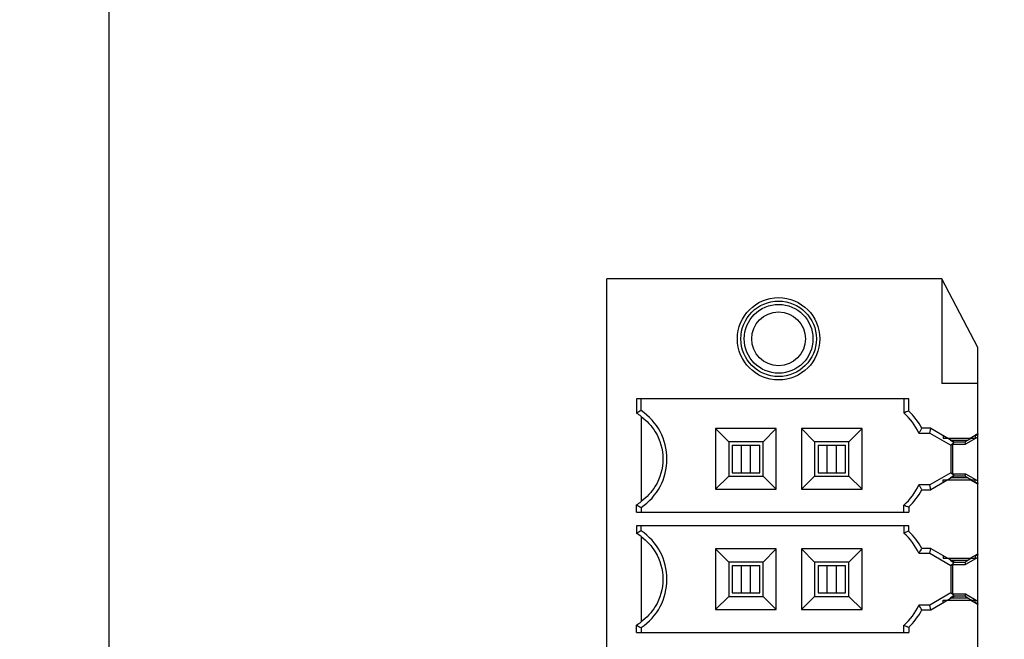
# Model space of a CAD drawing. Header units: inches. Extents: x 0 to 34, y 0 to 22.
# Tile 40 of 84: x 9.6 to 10.7, y 16.1 to 16.8. Entities that reach past the tile are written whole.
import ezdxf

# ---------------------------------------------------------------- set-up
doc = ezdxf.new("R2010")
doc.units = ezdxf.units.IN
doc.header["$LTSCALE"] = 1.87
doc.header["$MEASUREMENT"] = 0
doc.layers.get('0').update_dxf_attribs({"linetype": 'CONTINUOUS'})
doc.layers.add('DIMENSIONS', color=7, linetype='CONTINUOUS')
doc.styles.get("Standard").update_dxf_attribs({"font": 'txt', "width": 0.8})
doc.dimstyles.new('DIMSTYLE_2', dxfattribs={"dimtxt": 0.125, "dimasz": 0.18, "dimexe": 0.125, "dimexo": 0.0625, "dimgap": 0.03125, "dimtad": 0, "dimtih": 1, "dimtoh": 1, "dimdec": 3, "dimzin": 4, "dimdsep": 46, "dimtxsty": 'STANDARD', "dimblk": '_FILLED', "dimblk1": '_FILLED', "dimblk2": '_FILLED', "dimcen": 0.09, "dimadec": 0, "dimazin": 0, "dimtp": 0.001, "dimtm": 0.001, "dimtfac": 1, "dimtdec": 3, "dimtofl": 0, "dimtmove": 0, "dimatfit": 3, "dimldrblk": '_FILLED', "dimfxl": 1, "dimtolj": 1, "dimtzin": 4, "dimarcsym": 0})

# ---------------------------------------------------------------- blocks, each defined once
blk = doc.blocks.new('*D36')
at = {"layer": 'DIMENSIONS', "color": 2, "linetype": 'CONTINUOUS'}
blk.add_line((11.1667, 13.647), (7.0927, 13.647), dxfattribs=at)
at = {"layer": 'DIMENSIONS', "color": 2, "linetype": 'CONTINUOUS', "insert": (7.0302, 13.7095), "char_height": 0.125, "width": 1.725, "attachment_point": 3, "line_spacing_factor": 0.9}
blk.add_mtext('4X 4.300{\\Ftxt.shx;\\W1.000000;\\H0.125000; }[109.22]', dxfattribs=at)
blk = doc.blocks.new('_FILLED')
at = {"color": 0, "linetype": 'BYBLOCK'}
blk.add_solid([(0, 0), (-1, 0.1736), (-1, -0.1736)], dxfattribs=at)
blk = doc.blocks.new('*D39')
at = {"layer": 'DIMENSIONS', "color": 2, "linetype": 'CONTINUOUS'}
blk.add_line((9.8099, 10.8914), (7.0927, 10.8914), dxfattribs=at)
at = {"layer": 'DIMENSIONS', "color": 2, "linetype": 'CONTINUOUS', "insert": (7.0302, 10.9539), "char_height": 0.125, "width": 1.725, "attachment_point": 3, "line_spacing_factor": 0.9}
blk.add_mtext('7X 7.056{\\Ftxt.shx;\\W1.000000;\\H0.125000; }[179.21]', dxfattribs=at)
blk = doc.blocks.new('*D69')
at = {"layer": 'DIMENSIONS', "color": 2, "linetype": 'CONTINUOUS'}
blk.add_line((10.241, 14.8248), (7.0927, 14.8248), dxfattribs=at)
at = {"layer": 'DIMENSIONS', "color": 2, "linetype": 'CONTINUOUS', "insert": (7.0302, 14.8873), "char_height": 0.125, "width": 1.225, "attachment_point": 3, "line_spacing_factor": 0.9}
blk.add_mtext('3.122{\\Ftxt.shx;\\W1.000000;\\H0.125000; }[79.3]', dxfattribs=at)
blk = doc.blocks.new('*D72')
at = {"layer": 'DIMENSIONS', "color": 2, "linetype": 'CONTINUOUS'}
blk.add_line((10.2222, 8.2765), (7.0927, 8.2765), dxfattribs=at)
at = {"layer": 'DIMENSIONS', "color": 2, "linetype": 'CONTINUOUS', "insert": (7.0302, 8.339), "char_height": 0.125, "width": 1.725, "attachment_point": 3, "line_spacing_factor": 0.9}
blk.add_mtext('6X 9.671{\\Ftxt.shx;\\W1.000000;\\H0.125000; }[245.63]', dxfattribs=at)
blk = doc.blocks.new('*D73')
at = {"layer": 'DIMENSIONS', "color": 2, "linetype": 'CONTINUOUS'}
blk.add_line((13.7722, 8.4275), (7.0927, 8.4275), dxfattribs=at)
at = {"layer": 'DIMENSIONS', "color": 2, "linetype": 'CONTINUOUS', "insert": (7.0302, 8.49), "char_height": 0.125, "width": 1.625, "attachment_point": 3, "line_spacing_factor": 0.9}
blk.add_mtext('2X 9.520{\\Ftxt.shx;\\W1.000000;\\H0.125000; }[241.8]', dxfattribs=at)
blk = doc.blocks.new('*D74')
at = {"layer": 'DIMENSIONS', "color": 2, "linetype": 'CONTINUOUS'}
blk.add_line((14.4827, 8.627), (7.0927, 8.627), dxfattribs=at)
at = {"layer": 'DIMENSIONS', "color": 2, "linetype": 'CONTINUOUS', "insert": (7.0302, 8.6895), "char_height": 0.125, "width": 1.725, "attachment_point": 3, "line_spacing_factor": 0.9}
blk.add_mtext('2X 9.320{\\Ftxt.shx;\\W1.000000;\\H0.125000; }[236.73]', dxfattribs=at)
blk = doc.blocks.new('*D77')
at = {"layer": 'DIMENSIONS', "color": 2, "linetype": 'CONTINUOUS'}
for p, q in [((7.2222, 12.8913), (7.0927, 12.8913)), ((7.3725, 12.7018), (7.2222, 12.8913)), ((11.7272, 12.7018), (7.3725, 12.7018))]:
    blk.add_line(p, q, dxfattribs=at)
at = {"layer": 'DIMENSIONS', "color": 2, "linetype": 'CONTINUOUS', "insert": (7.0302, 12.9538), "char_height": 0.125, "width": 1.725, "attachment_point": 3, "line_spacing_factor": 0.9}
blk.add_mtext('2X 5.245{\\Ftxt.shx;\\W1.000000;\\H0.125000; }[133.23]', dxfattribs=at)
blk = doc.blocks.new('*D79')
at = {"layer": 'DIMENSIONS', "color": 2, "linetype": 'CONTINUOUS'}
blk.add_line((12.8377, 15.797), (7.0927, 15.797), dxfattribs=at)
at = {"layer": 'DIMENSIONS', "color": 2, "linetype": 'CONTINUOUS', "insert": (7.0302, 15.8595), "char_height": 0.125, "width": 1.625, "attachment_point": 3, "line_spacing_factor": 0.9}
blk.add_mtext('2X 2.150{\\Ftxt.shx;\\W1.000000;\\H0.125000; }[54.61]', dxfattribs=at)
blk = doc.blocks.new('*D83')
at = {"layer": 'DIMENSIONS', "color": 2, "linetype": 'CONTINUOUS'}
blk.add_line((10.8602, 9.347), (7.0927, 9.347), dxfattribs=at)
at = {"layer": 'DIMENSIONS', "color": 2, "linetype": 'CONTINUOUS', "insert": (7.0302, 9.4095), "char_height": 0.125, "width": 1.725, "attachment_point": 3, "line_spacing_factor": 0.9}
blk.add_mtext('2X 8.600{\\Ftxt.shx;\\W1.000000;\\H0.125000; }[218.44]', dxfattribs=at)
blk = doc.blocks.new('*D84')
at = {"layer": 'DIMENSIONS', "color": 2, "linetype": 'CONTINUOUS'}
blk.add_line((9.6961, 12.0049), (9.6961, 18.8345), dxfattribs=at)
at = {"layer": 'DIMENSIONS', "color": 2, "linetype": 'CONTINUOUS', "insert": (9.6336, 18.897), "char_height": 0.125, "width": 1.025, "attachment_point": 1, "rotation": 90, "line_spacing_factor": 0.9}
blk.add_mtext('2.244{\\Ftxt.shx;\\W1.000000;\\H0.125000; }[57]', dxfattribs=at)

msp = doc.modelspace()

# ---------------------------------------------------------------- linework, layer by layer
at = {"color": 6, "linetype": 'CONTINUOUS'}
for p, q in [((10.2668, 13.7303), (10.2668, 16.4862)), ((10.6507, 16.4862), (10.2668, 16.4862)), ((10.6507, 16.4862), (10.6507, 16.366)), ((10.692, 16.4075), (10.6507, 16.4862)), ((10.692, 16.3086), (10.692, 16.4075)), ((10.692, 16.366), (10.6507, 16.366)), ((10.3007, 16.3484), (10.3007, 16.3321)), ((10.6129, 16.3484), (10.3007, 16.3484)), ((10.3062, 16.335), (10.3062, 16.3484)), ((10.6074, 16.3484), (10.6074, 16.3324)), ((10.6129, 16.3347), (10.6129, 16.3484)), ((10.3062, 16.3283), (10.3062, 16.2308)), ((10.3915, 16.3143), (10.3915, 16.2448)), ((10.3915, 16.3143), (10.4066, 16.2992)), ((10.461, 16.3143), (10.3915, 16.3143)), ((10.461, 16.3143), (10.446, 16.2992)), ((10.461, 16.2448), (10.461, 16.3143)), ((10.49, 16.3143), (10.49, 16.2448)), ((10.49, 16.3143), (10.505, 16.2992)), ((10.5595, 16.3143), (10.49, 16.3143)), ((10.5595, 16.3143), (10.5444, 16.2992)), ((10.5595, 16.2448), (10.5595, 16.3143)), ((10.6384, 16.3148), (10.6279, 16.3148)), ((10.6245, 16.3093), (10.6369, 16.3093)), ((10.6522, 16.3036), (10.6836, 16.3036)), ((10.6619, 16.3012), (10.6808, 16.3012)), ((10.6772, 16.2991), (10.6808, 16.3012)), ((10.692, 16.3046), (10.6779, 16.2964)), ((10.6833, 16.3036), (10.692, 16.3086)), ((10.684, 16.3036), (10.689, 16.3036)), ((10.692, 16.3082), (10.692, 16.3077)), ((10.692, 16.2545), (10.692, 16.3046)), ((10.4066, 16.2992), (10.4066, 16.2599)), ((10.446, 16.2992), (10.4066, 16.2992)), ((10.4105, 16.2953), (10.4105, 16.2638)), ((10.4105, 16.2953), (10.442, 16.2953)), ((10.4211, 16.2638), (10.4211, 16.2953)), ((10.4315, 16.2638), (10.4315, 16.2953)), ((10.442, 16.2638), (10.442, 16.2953)), ((10.446, 16.2599), (10.446, 16.2992)), ((10.505, 16.2992), (10.505, 16.2599)), ((10.5444, 16.2992), (10.505, 16.2992)), ((10.509, 16.2953), (10.509, 16.2638)), ((10.509, 16.2953), (10.5405, 16.2953)), ((10.5195, 16.2638), (10.5195, 16.2953)), ((10.5299, 16.2638), (10.5299, 16.2953)), ((10.5405, 16.2638), (10.5405, 16.2953)), ((10.5444, 16.2599), (10.5444, 16.2992)), ((10.6612, 16.2953), (10.6612, 16.2638)), ((10.6632, 16.2964), (10.6632, 16.2626)), ((10.664, 16.2964), (10.6779, 16.2964)), ((10.6651, 16.2991), (10.6772, 16.2991)), ((10.6772, 16.2991), (10.6779, 16.2964)), ((10.3915, 16.2448), (10.4066, 16.2599)), ((10.4066, 16.2599), (10.446, 16.2599)), ((10.4105, 16.2638), (10.442, 16.2638)), ((10.446, 16.2599), (10.461, 16.2448)), ((10.49, 16.2448), (10.505, 16.2599)), ((10.505, 16.2599), (10.5444, 16.2599)), ((10.509, 16.2638), (10.5405, 16.2638)), ((10.5444, 16.2599), (10.5595, 16.2448)), ((10.6522, 16.2555), (10.6836, 16.2555)), ((10.6808, 16.2579), (10.6619, 16.2579)), ((10.664, 16.2626), (10.6779, 16.2626)), ((10.6772, 16.26), (10.6651, 16.26)), ((10.6779, 16.2626), (10.6772, 16.26)), ((10.6808, 16.2579), (10.6772, 16.26)), ((10.6779, 16.2626), (10.692, 16.2545)), ((10.692, 16.2505), (10.6833, 16.2555)), ((10.684, 16.2555), (10.689, 16.2555)), ((10.3915, 16.2448), (10.461, 16.2448)), ((10.49, 16.2448), (10.5595, 16.2448)), ((10.6369, 16.2498), (10.6245, 16.2498)), ((10.6279, 16.2443), (10.6384, 16.2443)), ((10.692, 16.2514), (10.692, 16.2509)), ((10.692, 16.1708), (10.692, 16.2505)), ((10.3007, 16.2185), (10.3007, 16.227)), ((10.3062, 16.224), (10.3062, 16.2185)), ((10.6074, 16.2185), (10.6074, 16.2267)), ((10.6129, 16.2243), (10.6129, 16.2185)), ((10.3007, 16.2185), (10.6129, 16.2185)), ((10.3007, 16.2028), (10.3007, 16.1943)), ((10.6129, 16.2028), (10.3007, 16.2028)), ((10.3062, 16.1972), (10.3062, 16.2028)), ((10.6074, 16.2028), (10.6074, 16.1946)), ((10.6129, 16.197), (10.6129, 16.2028)), ((10.3062, 16.1905), (10.3062, 16.093)), ((10.3915, 16.1765), (10.3915, 16.107)), ((10.3915, 16.1765), (10.4066, 16.1614)), ((10.461, 16.1765), (10.3915, 16.1765)), ((10.461, 16.1765), (10.446, 16.1614)), ((10.461, 16.107), (10.461, 16.1765)), ((10.49, 16.1765), (10.49, 16.107)), ((10.49, 16.1765), (10.505, 16.1614)), ((10.5595, 16.1765), (10.49, 16.1765)), ((10.5595, 16.1765), (10.5444, 16.1614)), ((10.5595, 16.107), (10.5595, 16.1765)), ((10.6384, 16.177), (10.6279, 16.177)), ((10.6245, 16.1715), (10.6369, 16.1715)), ((10.6522, 16.1658), (10.6836, 16.1658)), ((10.692, 16.1668), (10.6779, 16.1586)), ((10.6833, 16.1658), (10.692, 16.1708)), ((10.684, 16.1658), (10.689, 16.1658)), ((10.692, 16.1704), (10.692, 16.1699)), ((10.692, 16.1167), (10.692, 16.1668)), ((10.4066, 16.1614), (10.4066, 16.1221)), ((10.446, 16.1614), (10.4066, 16.1614)), ((10.4105, 16.1575), (10.4105, 16.126)), ((10.4105, 16.1575), (10.442, 16.1575)), ((10.4211, 16.126), (10.4211, 16.1575)), ((10.4315, 16.126), (10.4315, 16.1575)), ((10.442, 16.126), (10.442, 16.1575)), ((10.446, 16.1221), (10.446, 16.1614)), ((10.505, 16.1614), (10.505, 16.1221)), ((10.5444, 16.1614), (10.505, 16.1614)), ((10.509, 16.1575), (10.509, 16.126)), ((10.509, 16.1575), (10.5405, 16.1575)), ((10.5195, 16.126), (10.5195, 16.1575)), ((10.5299, 16.126), (10.5299, 16.1575)), ((10.5405, 16.126), (10.5405, 16.1575)), ((10.5444, 16.1221), (10.5444, 16.1614)), ((10.6612, 16.1575), (10.6612, 16.126)), ((10.6619, 16.1634), (10.6808, 16.1634)), ((10.6632, 16.1586), (10.6632, 16.1249)), ((10.664, 16.1586), (10.6779, 16.1586)), ((10.6651, 16.1613), (10.6772, 16.1613)), ((10.6772, 16.1613), (10.6808, 16.1634)), ((10.6772, 16.1613), (10.6779, 16.1586)), ((10.3915, 16.107), (10.4066, 16.1221)), ((10.4066, 16.1221), (10.446, 16.1221)), ((10.4105, 16.126), (10.442, 16.126)), ((10.446, 16.1221), (10.461, 16.107)), ((10.49, 16.107), (10.505, 16.1221)), ((10.505, 16.1221), (10.5444, 16.1221)), ((10.509, 16.126), (10.5405, 16.126)), ((10.5444, 16.1221), (10.5595, 16.107)), ((10.6808, 16.1201), (10.6619, 16.1201)), ((10.664, 16.1249), (10.6779, 16.1249)), ((10.6772, 16.1222), (10.6651, 16.1222)), ((10.6779, 16.1249), (10.6772, 16.1222)), ((10.6808, 16.1201), (10.6772, 16.1222)), ((10.6779, 16.1249), (10.692, 16.1167)), ((10.6369, 16.112), (10.6245, 16.112)), ((10.6522, 16.1177), (10.6836, 16.1177)), ((10.692, 16.1127), (10.6833, 16.1177)), ((10.684, 16.1177), (10.689, 16.1177)), ((10.692, 16.1136), (10.692, 16.1131)), ((10.692, 16.033), (10.692, 16.1127)), ((10.3915, 16.107), (10.461, 16.107)), ((10.49, 16.107), (10.5595, 16.107)), ((10.6279, 16.1065), (10.6384, 16.1065)), ((10.3007, 16.0807), (10.3007, 16.0892)), ((10.3062, 16.0862), (10.3062, 16.0807)), ((10.6074, 16.0807), (10.6074, 16.0889)), ((10.6129, 16.0865), (10.6129, 16.0807)), ((10.3007, 16.0807), (10.6129, 16.0807))]:
    msp.add_line(p, q, dxfattribs=at)
at = {"color": 7, "linetype": 'CONTINUOUS'}
for p, q in [((10.6369, 16.3093), (10.6384, 16.3148)), ((10.6382, 16.3149), (10.6651, 16.2993)), ((10.6369, 16.3093), (10.6612, 16.2953)), ((10.6522, 16.3068), (10.6522, 16.3036)), ((10.6603, 16.3012), (10.664, 16.2991)), ((10.6808, 16.3012), (10.6847, 16.3035)), ((10.6837, 16.3028), (10.6808, 16.3012)), ((10.6847, 16.3034), (10.6837, 16.3028)), ((10.689, 16.3067), (10.689, 16.3036)), ((10.6901, 16.3066), (10.689, 16.3059)), ((10.6898, 16.3069), (10.6922, 16.3083)), ((10.6907, 16.3069), (10.6901, 16.3066)), ((10.692, 16.3077), (10.6907, 16.3069)), ((10.692, 16.3046), (10.692, 16.3077)), ((10.6632, 16.2964), (10.6612, 16.2953)), ((10.6633, 16.2965), (10.6632, 16.2964)), ((10.664, 16.2991), (10.6633, 16.2965)), ((10.6634, 16.2963), (10.6651, 16.2993)), ((10.6612, 16.2638), (10.6369, 16.2498)), ((10.6651, 16.2598), (10.6382, 16.2442)), ((10.6522, 16.2523), (10.6522, 16.2555)), ((10.664, 16.26), (10.6603, 16.2579)), ((10.6612, 16.2638), (10.6632, 16.2626)), ((10.6632, 16.2626), (10.6633, 16.2626)), ((10.6633, 16.2626), (10.664, 16.26)), ((10.6634, 16.2627), (10.6651, 16.2598)), ((10.6808, 16.2579), (10.6847, 16.2557)), ((10.6847, 16.2556), (10.6839, 16.256)), ((10.689, 16.2524), (10.689, 16.2555)), ((10.692, 16.2514), (10.692, 16.2545)), ((10.6384, 16.2443), (10.6369, 16.2498)), ((10.689, 16.2532), (10.6901, 16.2525)), ((10.6922, 16.2507), (10.6898, 16.2521)), ((10.6901, 16.2525), (10.6907, 16.2521)), ((10.6907, 16.2521), (10.692, 16.2514)), ((10.6369, 16.1715), (10.6384, 16.177)), ((10.6382, 16.1771), (10.6651, 16.1615)), ((10.6369, 16.1715), (10.6612, 16.1575)), ((10.6522, 16.169), (10.6522, 16.1658)), ((10.6808, 16.1634), (10.6847, 16.1657)), ((10.6837, 16.1651), (10.6808, 16.1634)), ((10.6847, 16.1656), (10.6837, 16.1651)), ((10.689, 16.1689), (10.689, 16.1658)), ((10.6901, 16.1688), (10.689, 16.1681)), ((10.6898, 16.1691), (10.6922, 16.1705)), ((10.6907, 16.1691), (10.6901, 16.1688)), ((10.692, 16.1699), (10.6907, 16.1691)), ((10.692, 16.1668), (10.692, 16.1699)), ((10.6603, 16.1634), (10.664, 16.1613)), ((10.6632, 16.1586), (10.6612, 16.1575)), ((10.6633, 16.1587), (10.6632, 16.1586)), ((10.664, 16.1613), (10.6633, 16.1587)), ((10.6634, 16.1585), (10.6651, 16.1615)), ((10.6612, 16.126), (10.6369, 16.112)), ((10.6651, 16.122), (10.6382, 16.1064)), ((10.664, 16.1222), (10.6603, 16.1201)), ((10.6612, 16.126), (10.6632, 16.1248)), ((10.6632, 16.1249), (10.6633, 16.1248)), ((10.6633, 16.1248), (10.664, 16.1222)), ((10.6634, 16.1249), (10.6651, 16.122)), ((10.6808, 16.1201), (10.6847, 16.1179)), ((10.6384, 16.1065), (10.6369, 16.112)), ((10.6522, 16.1145), (10.6522, 16.1177)), ((10.6847, 16.1178), (10.6839, 16.1182)), ((10.689, 16.1146), (10.689, 16.1177)), ((10.689, 16.1154), (10.6901, 16.1147)), ((10.6922, 16.1129), (10.6898, 16.1143)), ((10.6901, 16.1147), (10.6907, 16.1143)), ((10.6907, 16.1143), (10.692, 16.1136)), ((10.692, 16.1136), (10.692, 16.1167))]:
    msp.add_line(p, q, dxfattribs=at)
at = {"color": 6, "linetype": 'CONTINUOUS'}
for radius in [0.0472, 0.0433, 0.0394, 0.0308]:
    msp.add_circle((10.4637, 16.4173), radius, dxfattribs=at)
for centre, radius, start, end in [((10.4317, 16.0989), 0.2674, 117.9986, 119.3327), ((10.2688, 16.2795), 0.0669, 303.9745, 56.0255), ((10.7572, 15.9972), 0.3671, 113.1555, 114.0862), ((10.5601, 16.2795), 0.0763, 27.4808, 46.3283), ((10.2688, 16.2795), 0.0615, 52.5193, 58.6939), ((10.5601, 16.2795), 0.0709, 24.8303, 48.1897), ((10.39, 16.4591), 0.2783, 327.4275, 328.7527), ((10.5601, 16.2795), 0.0709, 311.8103, 335.1697), ((10.5601, 16.2795), 0.0763, 313.6717, 332.5192), ((10.39, 16.1), 0.2783, 31.2473, 32.5725), ((10.2688, 16.2795), 0.0615, 301.3061, 307.4807), ((10.4317, 16.4601), 0.2674, 240.6673, 242.0014), ((10.7572, 16.5619), 0.3671, 245.9138, 246.8445), ((10.4317, 15.9611), 0.2674, 117.9986, 119.3327), ((10.2688, 16.1417), 0.0615, 52.5193, 58.6939), ((10.2688, 16.1417), 0.0669, 303.9745, 56.0255), ((10.7572, 15.8594), 0.3671, 113.1555, 114.0862), ((10.5601, 16.1417), 0.0709, 24.8303, 48.1897), ((10.5601, 16.1417), 0.0763, 27.4808, 46.3283), ((10.39, 16.3213), 0.2783, 327.4275, 328.7527), ((10.5601, 16.1417), 0.0709, 311.8103, 335.1697), ((10.39, 15.9622), 0.2783, 31.2473, 32.5725), ((10.5601, 16.1417), 0.0763, 313.6717, 332.5192), ((10.2688, 16.1417), 0.0615, 301.3061, 307.4807), ((10.4317, 16.3223), 0.2674, 240.6673, 242.0014), ((10.7572, 16.4241), 0.3671, 245.9138, 246.8445)]:
    msp.add_arc(centre, radius, start, end, dxfattribs=at)
at = {"color": 7, "linetype": 'CONTINUOUS'}
for centre, radius, start, end in [((10.802, 16.1167), 0.2205, 120.5133, 120.8282), ((10.7731, 16.1657), 0.1637, 120.2601, 120.506), ((10.753, 16.2002), 0.1238, 119.5677, 120.2765), ((10.48, 15.9201), 0.3929, 58.7501, 59.271), ((10.7893, 16.421), 0.1957, 239.1548, 239.7155), ((10.7531, 16.359), 0.1239, 239.7238, 240.4316), ((10.802, 15.9789), 0.2205, 120.5133, 120.8282), ((10.7731, 16.0279), 0.1637, 120.2601, 120.506), ((10.753, 16.0624), 0.1238, 119.5677, 120.2765), ((10.48, 15.7823), 0.3929, 58.7501, 59.271), ((10.7893, 16.2832), 0.1957, 239.1548, 239.7155), ((10.7531, 16.2212), 0.1239, 239.7238, 240.4316)]:
    msp.add_arc(centre, radius, start, end, dxfattribs=at)
at = {"color": 6, "linetype": 'CONTINUOUS'}
for points in [[(10.3062, 16.3283), (10.3126, 16.3236), (10.3257, 16.3095), (10.3341, 16.2795), (10.3257, 16.2496), (10.3126, 16.2354), (10.3062, 16.2308)], [(10.3062, 16.1905), (10.3126, 16.1858), (10.3257, 16.1717), (10.3341, 16.1417), (10.3257, 16.1118), (10.3126, 16.0976), (10.3062, 16.093)]]:
    msp.add_open_spline(points, degree=3, knots=[0, 0, 0, 0, 0.211852, 0.500035, 0.788162, 1, 1, 1, 1], dxfattribs=at)

# ---------------------------------------------------------------- dimensions: what is measured, and where the dimension line sits
at = {"layer": 'DIMENSIONS', "color": 2, "linetype": 'CONTINUOUS'}
for feature_location, offset, dtype, origin, picture, middle in [((9.6961, 12.0049), (0, 6.8297), 1, (11.9402, 11.9424), '*D84', (9.6961, 19.4095)), ((10.241, 14.8248), (-3.1483, 0), 0, (10.3035, 17.947), '*D69', (6.4177, 14.8248))]:
    dim = msp.add_ordinate_dim(feature_location=feature_location, offset=offset, dtype=dtype, origin=origin, dimstyle='DIMSTYLE_2', dxfattribs=at)
    dim.commit()
    dim.dimension.update_dxf_attribs({"geometry": picture, "text_midpoint": middle})
for feature_location, offset, origin, text, picture, middle in [((11.1667, 13.647), (-4.074, 0), (11.2292, 17.947), '4X <>', '*D36', (6.1677, 13.647)), ((9.8099, 10.8914), (-2.7173, 0), (9.8724, 17.947), '7X <>', '*D39', (6.1677, 10.8914)), ((10.2221581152, 8.2765375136), (-3.1295, 0), (10.2846581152, 17.9470375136), '6X <>', '*D72', (6.1676581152, 8.2765375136)), ((14.4827, 8.627), (-7.39, 0), (14.5452, 17.947), '2X <>', '*D74', (6.1677, 8.627)), ((11.7272, 12.7018), (-4.6345, 0.1895), (11.7897, 17.947), '2X <>', '*D77', (6.1677, 12.8913)), ((10.8602, 9.347), (-3.7675, 0), (10.9227, 17.947), '2X <>', '*D83', (6.1677, 9.347)), ((13.7721581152, 8.4275375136), (-6.6795, 0), (13.8346581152, 17.9470375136), '2X <>', '*D73', (6.2176581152, 8.4275375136)), ((12.8377, 15.797), (-5.745, 0), (12.9002, 17.947), '2X <>', '*D79', (6.2177, 15.797))]:
    dim = msp.add_ordinate_dim(feature_location=feature_location, offset=offset, dtype=0, origin=origin, text=text, dimstyle='DIMSTYLE_2', dxfattribs=at)
    dim.commit()
    dim.dimension.update_dxf_attribs({"geometry": picture, "text_midpoint": middle})

doc.saveas('drawing.dxf')
